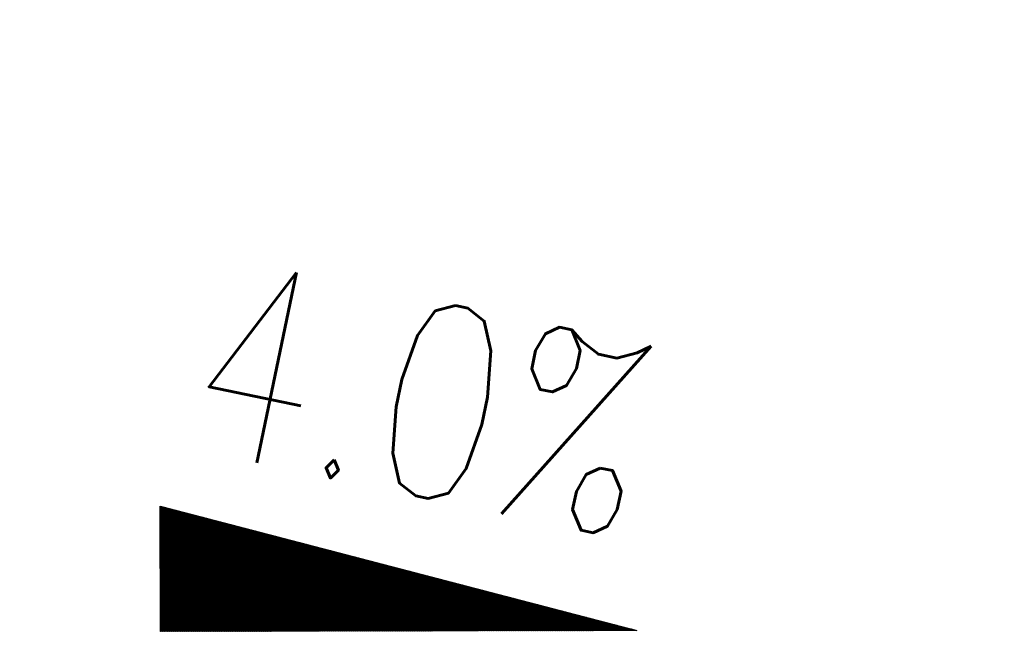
# Model space of a CAD drawing. Extents: x 0 to 1135, y 0 to 420.
# Tile 56 of 77: x 1081 to 1094, y 141 to 149. Entities that reach past the tile are written whole.
import ezdxf

# ---------------------------------------------------------------- set-up
doc = ezdxf.new("R2010")
doc.units = 0
doc.header["$LTSCALE"] = 2
doc.header["$MEASUREMENT"] = 0
doc.linetypes.add('AUSGEZOGEN', pattern=[0])
doc.layers.get('0').update_dxf_attribs({"color": 8, "linetype": 'AUSGEZOGEN'})
doc.layers.add('FBRTOP', color=8, linetype='AUSGEZOGEN')
doc.layers.add('GEF', color=8, linetype='AUSGEZOGEN')
doc.styles.add('ROMANS', font='romans.shx', dxfattribs={"width": 0.8})

# ---------------------------------------------------------------- blocks, each defined once
blk = doc.blocks.new('*X16')
at = {"color": 0}
for p, q in [((725.827, 193.844), (727.436, 195.453)), ((725.827, 193.853), (727.427, 195.453)), ((725.827, 193.861), (727.418, 195.453)), ((725.827, 193.87), (727.409, 195.453)), ((725.827, 193.879), (727.401, 195.453)), ((725.827, 193.888), (727.392, 195.453)), ((725.827, 193.897), (727.383, 195.453)), ((725.827, 193.906), (727.374, 195.453)), ((725.827, 193.914), (727.365, 195.453)), ((725.827, 193.923), (727.356, 195.453)), ((725.827, 193.932), (727.347, 195.453)), ((725.827, 193.941), (727.339, 195.453)), ((725.827, 193.95), (727.33, 195.453)), ((725.827, 193.959), (727.321, 195.453)), ((725.827, 193.967), (727.312, 195.453)), ((725.827, 193.976), (727.303, 195.453)), ((725.827, 193.985), (727.294, 195.453)), ((725.827, 193.994), (727.286, 195.453)), ((725.827, 194.003), (727.277, 195.453)), ((725.827, 194.012), (727.268, 195.453)), ((725.827, 194.02), (727.259, 195.453)), ((725.827, 194.029), (727.25, 195.453)), ((725.827, 194.038), (727.241, 195.453)), ((725.827, 194.047), (727.233, 195.453)), ((725.827, 194.056), (727.224, 195.453)), ((725.827, 194.065), (727.215, 195.453)), ((725.827, 194.073), (727.206, 195.453)), ((725.827, 194.082), (727.197, 195.453)), ((725.827, 194.091), (727.188, 195.453)), ((725.827, 194.1), (727.18, 195.453)), ((725.827, 194.109), (727.171, 195.453)), ((725.827, 194.118), (727.162, 195.453)), ((725.827, 194.127), (727.153, 195.453)), ((725.827, 194.135), (727.144, 195.453)), ((725.827, 194.144), (727.135, 195.453)), ((725.827, 194.153), (727.127, 195.453)), ((725.827, 194.162), (727.118, 195.453)), ((725.827, 194.171), (727.109, 195.453)), ((725.827, 194.18), (727.1, 195.453)), ((725.827, 194.188), (727.091, 195.453)), ((725.827, 194.197), (727.082, 195.453)), ((725.827, 194.206), (727.073, 195.453)), ((725.827, 194.215), (727.065, 195.453)), ((725.827, 194.224), (727.056, 195.453)), ((725.827, 194.233), (727.047, 195.453)), ((725.827, 194.241), (727.038, 195.453)), ((725.827, 194.25), (727.029, 195.453)), ((725.827, 194.259), (727.02, 195.453)), ((725.827, 194.268), (727.012, 195.453)), ((725.827, 194.277), (727.003, 195.453)), ((725.827, 194.286), (726.994, 195.453)), ((725.827, 194.294), (726.985, 195.453)), ((725.827, 194.303), (726.976, 195.453)), ((725.827, 194.312), (726.967, 195.453)), ((725.827, 194.321), (726.959, 195.453)), ((725.827, 194.33), (726.95, 195.453)), ((725.827, 194.339), (726.941, 195.453)), ((725.827, 194.348), (726.932, 195.453)), ((725.827, 194.356), (726.923, 195.453)), ((725.827, 194.365), (726.914, 195.453)), ((725.827, 194.374), (726.906, 195.453)), ((725.827, 194.383), (726.897, 195.453)), ((725.827, 194.392), (726.888, 195.453)), ((725.827, 194.401), (726.879, 195.453)), ((725.827, 194.409), (726.87, 195.453)), ((725.827, 194.418), (726.861, 195.453)), ((725.827, 194.427), (726.853, 195.453)), ((725.827, 194.436), (726.844, 195.453)), ((725.827, 194.445), (726.835, 195.453)), ((725.827, 194.454), (726.826, 195.453)), ((725.827, 194.462), (726.817, 195.453)), ((725.827, 194.471), (726.808, 195.453)), ((725.827, 194.48), (726.799, 195.453)), ((725.827, 194.489), (726.791, 195.453)), ((725.827, 194.498), (726.782, 195.453)), ((725.827, 194.507), (726.773, 195.453)), ((725.827, 194.515), (726.764, 195.453)), ((725.827, 194.524), (726.755, 195.453)), ((725.827, 194.533), (726.746, 195.453)), ((725.827, 194.542), (726.738, 195.453)), ((725.827, 194.551), (726.729, 195.453)), ((725.827, 194.56), (726.72, 195.453)), ((725.827, 194.568), (726.711, 195.453)), ((725.827, 194.577), (726.702, 195.453)), ((725.827, 194.586), (726.693, 195.453)), ((725.827, 194.595), (726.685, 195.453)), ((725.827, 194.604), (726.676, 195.453)), ((725.827, 194.613), (726.667, 195.453)), ((725.827, 194.622), (726.658, 195.453)), ((725.827, 194.63), (726.649, 195.453)), ((725.827, 194.639), (726.64, 195.453)), ((725.827, 194.648), (726.632, 195.453)), ((725.827, 194.657), (726.623, 195.453)), ((725.827, 194.666), (726.614, 195.453)), ((725.827, 194.675), (726.605, 195.453)), ((725.827, 194.683), (726.596, 195.453)), ((725.827, 194.692), (726.587, 195.453)), ((725.827, 194.701), (726.579, 195.453)), ((725.827, 194.71), (726.57, 195.453)), ((725.827, 194.719), (726.561, 195.453)), ((725.827, 194.728), (726.552, 195.453)), ((725.827, 194.736), (726.543, 195.453)), ((725.827, 194.745), (726.534, 195.453)), ((725.827, 194.754), (726.525, 195.453)), ((725.827, 194.763), (726.517, 195.453)), ((725.827, 194.772), (726.508, 195.453)), ((725.827, 194.781), (726.499, 195.453)), ((725.827, 194.789), (726.49, 195.453)), ((725.827, 194.798), (726.481, 195.453)), ((725.827, 194.807), (726.472, 195.453)), ((725.827, 194.816), (726.464, 195.453)), ((725.827, 194.825), (726.455, 195.453)), ((725.827, 194.834), (726.446, 195.453)), ((725.827, 194.842), (726.437, 195.453)), ((725.827, 194.851), (726.428, 195.453)), ((725.827, 194.86), (726.419, 195.453)), ((725.827, 194.869), (726.411, 195.453)), ((725.827, 194.878), (726.402, 195.453)), ((725.827, 194.887), (726.393, 195.453)), ((725.827, 194.896), (726.384, 195.453)), ((725.827, 194.904), (726.375, 195.453)), ((725.827, 194.913), (726.366, 195.453)), ((725.827, 194.922), (726.358, 195.453)), ((725.827, 194.931), (726.349, 195.453)), ((725.827, 194.94), (726.34, 195.453)), ((725.827, 194.949), (726.331, 195.453)), ((725.827, 194.957), (726.322, 195.453)), ((725.827, 194.966), (726.313, 195.453)), ((725.827, 194.975), (726.305, 195.453)), ((725.827, 194.984), (726.296, 195.453)), ((725.827, 194.993), (726.287, 195.453)), ((725.827, 195.002), (726.278, 195.453)), ((725.827, 195.01), (726.269, 195.453)), ((725.827, 195.019), (726.26, 195.453)), ((725.827, 195.028), (726.251, 195.453)), ((725.827, 195.037), (726.243, 195.453)), ((725.827, 195.046), (726.234, 195.453)), ((725.827, 195.055), (726.225, 195.453)), ((725.827, 195.063), (726.216, 195.453)), ((725.827, 195.072), (726.207, 195.453)), ((725.827, 195.081), (726.198, 195.453)), ((725.827, 195.09), (726.19, 195.453)), ((725.827, 195.099), (726.181, 195.453)), ((725.827, 195.108), (726.172, 195.453)), ((725.827, 195.116), (726.163, 195.453)), ((725.827, 195.125), (726.154, 195.453)), ((725.827, 195.134), (726.145, 195.453)), ((725.827, 195.143), (726.137, 195.453)), ((725.827, 195.152), (726.128, 195.453)), ((725.827, 195.161), (726.119, 195.453)), ((725.827, 195.17), (726.11, 195.453)), ((725.827, 195.178), (726.101, 195.453)), ((725.827, 195.187), (726.092, 195.453)), ((725.827, 195.196), (726.084, 195.453)), ((725.827, 195.205), (726.075, 195.453)), ((725.827, 195.214), (726.066, 195.453)), ((725.827, 195.223), (726.057, 195.453)), ((725.827, 195.231), (726.048, 195.453)), ((725.827, 195.24), (726.039, 195.453)), ((725.827, 195.249), (726.031, 195.453)), ((725.827, 195.258), (726.022, 195.453)), ((725.827, 195.267), (726.013, 195.453)), ((725.827, 195.276), (726.004, 195.453)), ((725.827, 195.284), (725.995, 195.453)), ((725.827, 195.293), (725.986, 195.453)), ((725.827, 195.302), (725.977, 195.453)), ((725.827, 195.311), (725.969, 195.453)), ((725.827, 195.32), (725.96, 195.453)), ((725.827, 195.329), (725.951, 195.453)), ((725.827, 195.337), (725.942, 195.453)), ((725.827, 195.346), (725.933, 195.453)), ((725.827, 195.355), (725.924, 195.453)), ((725.827, 195.364), (725.916, 195.453)), ((725.827, 195.373), (725.907, 195.453)), ((725.827, 195.382), (725.898, 195.453)), ((725.827, 195.39), (725.889, 195.453)), ((725.827, 195.399), (725.88, 195.453)), ((725.827, 195.408), (725.871, 195.453)), ((725.827, 195.417), (725.863, 195.453)), ((725.827, 195.426), (725.854, 195.453)), ((725.827, 195.435), (725.845, 195.453)), ((725.827, 195.444), (725.836, 195.453)), ((725.827, 193.826), (727.433, 195.433)), ((725.827, 193.817), (727.43, 195.421)), ((725.827, 193.808), (727.427, 195.409)), ((725.827, 193.799), (727.424, 195.397)), ((725.827, 193.791), (727.421, 195.385)), ((725.827, 193.782), (727.418, 195.373)), ((725.827, 193.773), (727.414, 195.361)), ((725.827, 193.764), (727.411, 195.349)), ((725.827, 193.755), (727.408, 195.337)), ((725.827, 193.746), (727.405, 195.325)), ((725.827, 193.738), (727.402, 195.313)), ((725.827, 193.729), (727.399, 195.301)), ((725.827, 193.72), (727.395, 195.289)), ((725.827, 193.711), (727.392, 195.277)), ((725.827, 193.702), (727.389, 195.265)), ((725.827, 193.693), (727.386, 195.253)), ((725.827, 193.685), (727.383, 195.241)), ((725.827, 193.676), (727.38, 195.229)), ((725.827, 193.667), (727.377, 195.217)), ((725.827, 193.658), (727.373, 195.205)), ((725.827, 193.649), (727.37, 195.193)), ((725.827, 193.64), (727.367, 195.181)), ((725.827, 193.632), (727.364, 195.169)), ((725.827, 193.623), (727.361, 195.157)), ((725.827, 193.614), (727.358, 195.145)), ((725.827, 193.605), (727.354, 195.133)), ((725.827, 193.596), (727.351, 195.121)), ((725.827, 193.587), (727.348, 195.109)), ((725.827, 193.579), (727.345, 195.097)), ((725.827, 193.57), (727.342, 195.085)), ((725.827, 193.561), (727.339, 195.073)), ((725.827, 193.552), (727.336, 195.061)), ((725.827, 193.543), (727.332, 195.049)), ((725.827, 193.534), (727.329, 195.037)), ((725.827, 193.525), (727.326, 195.025)), ((725.827, 193.517), (727.323, 195.013)), ((725.827, 193.508), (727.32, 195.001)), ((725.827, 193.499), (727.317, 194.989)), ((725.827, 193.49), (727.313, 194.977)), ((725.827, 193.481), (727.31, 194.965)), ((725.827, 193.472), (727.307, 194.953)), ((725.827, 193.464), (727.304, 194.941)), ((725.827, 193.455), (727.301, 194.929)), ((725.827, 193.446), (727.298, 194.917)), ((725.827, 193.437), (727.295, 194.905)), ((725.827, 193.428), (727.291, 194.893)), ((725.827, 193.419), (727.288, 194.881)), ((725.827, 193.411), (727.285, 194.869)), ((725.827, 193.402), (727.282, 194.857)), ((725.827, 193.393), (727.279, 194.845)), ((725.827, 193.384), (727.276, 194.833)), ((725.827, 193.375), (727.272, 194.821)), ((725.827, 193.366), (727.269, 194.809)), ((725.827, 193.358), (727.266, 194.797)), ((725.827, 193.349), (727.263, 194.785)), ((725.827, 193.34), (727.26, 194.773)), ((725.827, 193.331), (727.257, 194.761)), ((725.827, 193.322), (727.254, 194.749)), ((725.827, 193.313), (727.25, 194.737)), ((725.827, 193.305), (727.247, 194.725)), ((725.827, 193.296), (727.244, 194.713)), ((725.827, 193.287), (727.241, 194.701)), ((725.827, 193.278), (727.238, 194.689)), ((725.827, 193.269), (727.235, 194.677)), ((725.827, 193.26), (727.231, 194.665)), ((725.827, 193.251), (727.228, 194.653)), ((725.827, 193.243), (727.225, 194.641)), ((725.827, 193.234), (727.222, 194.629)), ((725.827, 193.225), (727.219, 194.617)), ((725.827, 193.216), (727.216, 194.605)), ((725.827, 193.207), (727.213, 194.593)), ((725.827, 193.198), (727.209, 194.581)), ((725.827, 193.19), (727.206, 194.569)), ((725.827, 193.181), (727.203, 194.557)), ((725.827, 193.172), (727.2, 194.545)), ((725.827, 193.163), (727.197, 194.533)), ((725.827, 193.154), (727.194, 194.521)), ((725.827, 193.145), (727.19, 194.509)), ((725.827, 193.137), (727.187, 194.497)), ((725.827, 193.128), (727.184, 194.485)), ((725.827, 193.119), (727.181, 194.473)), ((725.827, 193.11), (727.178, 194.461)), ((725.827, 193.101), (727.175, 194.449)), ((725.827, 193.092), (727.172, 194.437)), ((725.827, 193.084), (727.168, 194.425)), ((725.827, 193.075), (727.165, 194.413)), ((725.827, 193.066), (727.162, 194.401)), ((725.827, 193.057), (727.159, 194.389)), ((725.827, 193.048), (727.156, 194.377)), ((725.827, 193.039), (727.153, 194.365)), ((725.827, 193.031), (727.149, 194.353)), ((725.827, 193.022), (727.146, 194.341)), ((725.827, 193.013), (727.143, 194.329)), ((725.827, 193.004), (727.14, 194.317)), ((725.827, 192.995), (727.137, 194.305)), ((725.827, 192.986), (727.134, 194.293)), ((725.827, 192.977), (727.131, 194.281)), ((725.827, 192.969), (727.127, 194.269)), ((725.827, 192.96), (727.124, 194.257)), ((725.827, 192.951), (727.121, 194.245)), ((725.827, 192.942), (727.118, 194.233)), ((725.827, 192.933), (727.115, 194.221)), ((725.827, 192.924), (727.112, 194.209)), ((725.827, 192.916), (727.108, 194.197)), ((725.827, 192.907), (727.105, 194.185)), ((725.827, 192.898), (727.102, 194.173)), ((725.827, 192.889), (727.099, 194.161)), ((725.827, 192.88), (727.096, 194.15)), ((725.827, 192.871), (727.093, 194.138)), ((725.827, 192.863), (727.09, 194.126)), ((725.827, 192.854), (727.086, 194.114)), ((725.827, 192.845), (727.083, 194.102)), ((725.827, 192.836), (727.08, 194.09)), ((725.827, 192.827), (727.077, 194.078)), ((725.827, 192.818), (727.074, 194.066)), ((725.827, 192.81), (727.071, 194.054)), ((725.827, 192.801), (727.068, 194.042)), ((725.827, 192.792), (727.064, 194.03)), ((725.827, 192.783), (727.061, 194.018)), ((725.827, 192.774), (727.058, 194.006)), ((725.827, 192.765), (727.055, 193.994)), ((725.827, 192.757), (727.052, 193.982)), ((725.827, 192.748), (727.049, 193.97)), ((725.827, 192.739), (727.045, 193.958)), ((725.827, 192.73), (727.042, 193.946)), ((725.827, 192.721), (727.039, 193.934)), ((725.827, 192.712), (727.036, 193.922)), ((725.827, 192.703), (727.033, 193.91)), ((725.827, 192.695), (727.03, 193.898)), ((725.827, 192.686), (727.027, 193.886)), ((725.827, 192.677), (727.023, 193.874)), ((725.827, 192.668), (727.02, 193.862)), ((725.827, 192.659), (727.017, 193.85)), ((725.827, 192.65), (727.014, 193.838)), ((725.827, 192.642), (727.011, 193.826)), ((725.827, 192.633), (727.008, 193.814)), ((725.827, 192.624), (727.004, 193.802)), ((725.827, 192.615), (727.001, 193.79)), ((725.827, 192.606), (726.998, 193.778)), ((725.827, 192.597), (726.995, 193.766)), ((725.827, 192.589), (726.992, 193.754)), ((725.827, 192.58), (726.989, 193.742)), ((725.827, 192.571), (726.986, 193.73)), ((725.827, 192.562), (726.982, 193.718)), ((725.827, 192.553), (726.979, 193.706)), ((725.827, 192.544), (726.976, 193.694)), ((725.827, 192.536), (726.973, 193.682)), ((725.827, 192.527), (726.97, 193.67)), ((725.827, 192.518), (726.967, 193.658)), ((725.827, 192.509), (726.963, 193.646)), ((725.827, 192.5), (726.96, 193.634)), ((725.827, 192.491), (726.957, 193.622)), ((725.827, 192.483), (726.954, 193.61)), ((725.827, 192.474), (726.951, 193.598)), ((725.827, 192.465), (726.948, 193.586)), ((725.827, 192.456), (726.945, 193.574)), ((725.827, 192.447), (726.941, 193.562)), ((725.827, 192.438), (726.938, 193.55)), ((725.827, 192.429), (726.935, 193.538)), ((725.827, 192.421), (726.932, 193.526)), ((725.827, 192.412), (726.929, 193.514)), ((725.827, 192.403), (726.926, 193.502)), ((725.827, 192.394), (726.922, 193.49)), ((725.827, 192.385), (726.919, 193.478)), ((725.827, 192.376), (726.916, 193.466)), ((725.827, 192.368), (726.913, 193.454)), ((725.827, 192.359), (726.91, 193.442)), ((725.827, 192.35), (726.907, 193.43)), ((725.827, 192.341), (726.904, 193.418)), ((725.827, 192.332), (726.9, 193.406)), ((725.827, 192.323), (726.897, 193.394)), ((725.827, 192.315), (726.894, 193.382)), ((725.827, 192.306), (726.891, 193.37)), ((725.827, 192.297), (726.888, 193.358)), ((725.827, 192.288), (726.885, 193.346)), ((725.827, 192.279), (726.881, 193.334)), ((725.827, 192.27), (726.878, 193.322)), ((725.827, 192.262), (726.875, 193.31)), ((725.827, 192.253), (726.872, 193.298)), ((725.827, 192.244), (726.869, 193.286)), ((725.827, 192.235), (726.866, 193.274)), ((725.827, 192.226), (726.863, 193.262)), ((725.827, 192.217), (726.859, 193.25)), ((725.827, 192.209), (726.856, 193.238)), ((725.827, 192.2), (726.853, 193.226)), ((725.827, 192.191), (726.85, 193.214)), ((725.827, 192.182), (726.847, 193.202)), ((725.827, 192.173), (726.844, 193.19)), ((725.827, 192.164), (726.84, 193.178)), ((725.827, 192.155), (726.837, 193.166)), ((725.827, 192.147), (726.834, 193.154)), ((725.827, 192.138), (726.831, 193.142)), ((725.827, 192.129), (726.828, 193.13)), ((725.827, 192.12), (726.825, 193.118)), ((725.827, 192.111), (726.822, 193.106)), ((725.827, 192.102), (726.818, 193.094)), ((725.827, 192.094), (726.815, 193.082)), ((725.827, 192.085), (726.812, 193.07)), ((725.827, 192.076), (726.809, 193.058)), ((725.827, 192.067), (726.806, 193.046)), ((725.827, 192.058), (726.803, 193.034)), ((725.827, 192.049), (726.799, 193.022)), ((725.827, 192.041), (726.796, 193.01)), ((725.827, 192.032), (726.793, 192.998)), ((725.827, 192.023), (726.79, 192.986)), ((725.827, 192.014), (726.787, 192.974)), ((725.827, 192.005), (726.784, 192.962)), ((725.827, 191.996), (726.781, 192.95)), ((725.827, 191.988), (726.777, 192.938)), ((725.827, 191.979), (726.774, 192.926)), ((725.827, 191.97), (726.771, 192.914)), ((725.827, 191.961), (726.768, 192.902)), ((725.827, 191.952), (726.765, 192.89)), ((725.827, 191.943), (726.762, 192.878)), ((725.827, 191.935), (726.758, 192.866)), ((725.827, 191.926), (726.755, 192.854)), ((725.827, 191.917), (726.752, 192.842)), ((725.827, 191.908), (726.749, 192.83)), ((725.827, 191.899), (726.746, 192.818)), ((725.827, 191.89), (726.743, 192.806)), ((725.827, 191.881), (726.74, 192.794)), ((725.827, 191.873), (726.736, 192.782)), ((725.827, 191.864), (726.733, 192.77)), ((725.827, 191.855), (726.73, 192.758)), ((725.827, 191.846), (726.727, 192.746)), ((725.827, 191.837), (726.724, 192.734)), ((725.827, 191.828), (726.721, 192.722)), ((725.827, 191.82), (726.717, 192.71)), ((725.827, 191.811), (726.714, 192.698)), ((725.827, 191.802), (726.711, 192.686)), ((725.827, 191.793), (726.708, 192.674)), ((725.827, 191.784), (726.705, 192.662)), ((725.827, 191.775), (726.702, 192.65)), ((725.827, 191.767), (726.699, 192.639)), ((725.827, 191.758), (726.695, 192.627)), ((725.827, 191.749), (726.692, 192.615)), ((725.827, 191.74), (726.689, 192.603)), ((725.827, 191.731), (726.686, 192.591)), ((725.827, 191.722), (726.683, 192.579)), ((725.827, 191.714), (726.68, 192.567)), ((725.827, 191.705), (726.677, 192.555)), ((725.827, 191.696), (726.673, 192.543)), ((725.827, 191.687), (726.67, 192.531)), ((725.827, 191.678), (726.667, 192.519)), ((725.827, 191.669), (726.664, 192.507)), ((725.827, 191.66), (726.661, 192.495)), ((725.827, 191.652), (726.658, 192.483)), ((725.827, 191.643), (726.654, 192.471)), ((725.827, 191.634), (726.651, 192.459)), ((725.827, 191.625), (726.648, 192.447)), ((725.827, 191.616), (726.645, 192.435)), ((725.827, 191.607), (726.642, 192.423)), ((725.827, 191.599), (726.639, 192.411)), ((725.827, 191.59), (726.636, 192.399)), ((725.827, 191.581), (726.632, 192.387)), ((725.827, 191.572), (726.629, 192.375)), ((725.827, 191.563), (726.626, 192.363)), ((725.827, 191.554), (726.623, 192.351)), ((725.827, 191.546), (726.62, 192.339)), ((725.827, 191.537), (726.617, 192.327)), ((725.827, 191.528), (726.613, 192.315)), ((725.827, 191.519), (726.61, 192.303)), ((725.827, 191.51), (726.607, 192.291)), ((725.827, 191.501), (726.604, 192.279)), ((725.827, 191.493), (726.601, 192.267)), ((725.827, 191.484), (726.598, 192.255)), ((725.827, 191.475), (726.595, 192.243)), ((725.827, 191.466), (726.591, 192.231)), ((725.827, 191.457), (726.588, 192.219)), ((725.827, 191.448), (726.585, 192.207)), ((725.827, 191.44), (726.582, 192.195)), ((725.827, 191.431), (726.579, 192.183)), ((725.827, 191.422), (726.576, 192.171)), ((725.827, 191.413), (726.572, 192.159)), ((725.827, 191.404), (726.569, 192.147)), ((725.827, 191.395), (726.566, 192.135)), ((725.827, 191.386), (726.563, 192.123)), ((725.827, 191.378), (726.56, 192.111)), ((725.827, 191.369), (726.557, 192.099)), ((725.827, 191.36), (726.554, 192.087)), ((725.827, 191.351), (726.55, 192.075)), ((725.827, 191.342), (726.547, 192.063)), ((725.827, 191.333), (726.544, 192.051)), ((725.827, 191.325), (726.541, 192.039)), ((725.827, 191.316), (726.538, 192.027)), ((725.827, 191.307), (726.535, 192.015)), ((725.827, 191.298), (726.531, 192.003)), ((725.827, 191.289), (726.528, 191.991)), ((725.827, 191.28), (726.525, 191.979)), ((725.827, 191.272), (726.522, 191.967)), ((725.827, 191.263), (726.519, 191.955)), ((725.827, 191.254), (726.516, 191.943)), ((725.827, 191.245), (726.513, 191.931)), ((725.827, 191.236), (726.509, 191.919)), ((725.827, 191.227), (726.506, 191.907)), ((725.827, 191.219), (726.503, 191.895)), ((725.827, 191.21), (726.5, 191.883)), ((725.827, 191.201), (726.497, 191.871)), ((725.827, 191.192), (726.494, 191.859)), ((725.827, 191.183), (726.49, 191.847)), ((725.827, 191.174), (726.487, 191.835)), ((725.827, 191.166), (726.484, 191.823)), ((725.827, 191.157), (726.481, 191.811)), ((725.827, 191.148), (726.478, 191.799)), ((725.827, 191.139), (726.475, 191.787)), ((725.827, 191.13), (726.472, 191.775)), ((725.827, 191.121), (726.468, 191.763)), ((725.827, 191.112), (726.465, 191.751)), ((725.827, 191.104), (726.462, 191.739)), ((725.827, 191.095), (726.459, 191.727)), ((725.827, 191.086), (726.456, 191.715)), ((725.827, 191.077), (726.453, 191.703)), ((725.827, 191.068), (726.449, 191.691)), ((725.827, 191.059), (726.446, 191.679)), ((725.827, 191.051), (726.443, 191.667)), ((725.827, 191.042), (726.44, 191.655)), ((725.827, 191.033), (726.437, 191.643)), ((725.827, 191.024), (726.434, 191.631)), ((725.827, 191.015), (726.431, 191.619)), ((725.827, 191.006), (726.427, 191.607)), ((725.827, 190.998), (726.424, 191.595)), ((725.827, 190.989), (726.421, 191.583)), ((725.827, 190.98), (726.418, 191.571)), ((725.827, 190.971), (726.415, 191.559)), ((725.827, 190.962), (726.412, 191.547)), ((725.827, 190.953), (726.408, 191.535)), ((725.827, 190.945), (726.405, 191.523)), ((725.827, 190.936), (726.402, 191.511)), ((725.827, 190.927), (726.399, 191.499)), ((725.827, 190.918), (726.396, 191.487)), ((725.827, 190.909), (726.393, 191.475)), ((725.827, 190.9), (726.39, 191.463)), ((725.827, 190.892), (726.386, 191.451)), ((725.827, 190.883), (726.383, 191.439)), ((725.827, 190.874), (726.38, 191.427)), ((725.827, 190.865), (726.377, 191.415)), ((725.827, 190.856), (726.374, 191.403)), ((725.827, 190.847), (726.371, 191.391)), ((725.827, 190.838), (726.367, 191.379)), ((725.827, 190.83), (726.364, 191.367)), ((725.827, 190.821), (726.361, 191.355)), ((725.827, 190.812), (726.358, 191.343)), ((725.827, 190.803), (726.355, 191.331)), ((725.827, 190.794), (726.352, 191.319)), ((725.827, 190.785), (726.349, 191.307)), ((725.827, 190.777), (726.345, 191.295)), ((725.827, 190.768), (726.342, 191.283)), ((725.827, 190.759), (726.339, 191.271)), ((725.827, 190.75), (726.336, 191.259)), ((725.827, 190.741), (726.333, 191.247)), ((725.827, 190.732), (726.33, 191.235)), ((725.827, 190.724), (726.326, 191.223)), ((725.827, 190.715), (726.323, 191.211)), ((725.827, 190.706), (726.32, 191.199)), ((725.827, 190.697), (726.317, 191.187)), ((725.827, 190.688), (726.314, 191.175)), ((725.827, 190.679), (726.311, 191.163)), ((725.827, 190.671), (726.308, 191.151)), ((725.827, 190.662), (726.304, 191.139)), ((725.827, 190.653), (726.301, 191.128)), ((725.827, 190.644), (726.298, 191.116)), ((725.827, 190.635), (726.295, 191.104)), ((725.827, 190.626), (726.292, 191.092)), ((725.827, 190.618), (726.289, 191.08)), ((725.827, 190.609), (726.286, 191.068)), ((725.827, 190.6), (726.282, 191.056)), ((725.827, 190.591), (726.279, 191.044)), ((725.827, 190.582), (726.276, 191.032)), ((725.827, 190.573), (726.273, 191.02)), ((725.827, 190.564), (726.27, 191.008)), ((725.827, 190.556), (726.267, 190.996)), ((725.827, 190.547), (726.263, 190.984)), ((725.827, 190.538), (726.26, 190.972)), ((725.827, 190.529), (726.257, 190.96)), ((725.827, 190.52), (726.254, 190.948)), ((725.827, 190.511), (726.251, 190.936)), ((725.827, 190.503), (726.248, 190.924)), ((725.827, 190.494), (726.245, 190.912)), ((725.827, 190.485), (726.241, 190.9)), ((725.827, 190.476), (726.238, 190.888)), ((725.827, 190.467), (726.235, 190.876)), ((725.827, 190.458), (726.232, 190.864)), ((725.827, 190.45), (726.229, 190.852)), ((725.827, 190.441), (726.226, 190.84)), ((725.827, 190.432), (726.222, 190.828)), ((725.827, 190.423), (726.219, 190.816)), ((725.827, 190.414), (726.216, 190.804)), ((725.827, 190.405), (726.213, 190.792)), ((725.827, 190.397), (726.21, 190.78)), ((725.827, 190.388), (726.207, 190.768)), ((725.827, 190.379), (726.204, 190.756)), ((725.827, 190.37), (726.2, 190.744)), ((725.827, 190.361), (726.197, 190.732)), ((725.827, 190.352), (726.194, 190.72)), ((725.827, 190.344), (726.191, 190.708)), ((725.827, 190.335), (726.188, 190.696)), ((725.827, 190.326), (726.185, 190.684)), ((725.827, 190.317), (726.181, 190.672)), ((725.827, 190.308), (726.178, 190.66)), ((725.827, 190.299), (726.175, 190.648)), ((725.827, 190.29), (726.172, 190.636)), ((725.827, 190.282), (726.169, 190.624)), ((725.827, 190.273), (726.166, 190.612)), ((725.827, 190.264), (726.163, 190.6)), ((725.827, 190.255), (726.159, 190.588)), ((725.827, 190.246), (726.156, 190.576)), ((725.827, 190.237), (726.153, 190.564)), ((725.827, 190.229), (726.15, 190.552)), ((725.827, 190.22), (726.147, 190.54)), ((725.827, 190.211), (726.144, 190.528)), ((725.827, 190.202), (726.14, 190.516)), ((725.827, 190.193), (726.137, 190.504)), ((725.827, 190.184), (726.134, 190.492)), ((725.827, 190.176), (726.131, 190.48)), ((725.827, 190.167), (726.128, 190.468)), ((725.827, 190.158), (726.125, 190.456)), ((725.827, 190.149), (726.122, 190.444)), ((725.827, 190.14), (726.118, 190.432)), ((725.827, 190.131), (726.115, 190.42)), ((725.827, 190.123), (726.112, 190.408)), ((725.827, 190.114), (726.109, 190.396)), ((725.827, 190.105), (726.106, 190.384)), ((725.827, 190.096), (726.103, 190.372)), ((725.827, 190.087), (726.099, 190.36)), ((725.827, 190.078), (726.096, 190.348)), ((725.827, 190.07), (726.093, 190.336)), ((725.827, 190.061), (726.09, 190.324)), ((725.827, 190.052), (726.087, 190.312)), ((725.827, 190.043), (726.084, 190.3)), ((725.827, 190.034), (726.081, 190.288)), ((725.827, 190.025), (726.077, 190.276)), ((725.827, 190.016), (726.074, 190.264)), ((725.827, 190.008), (726.071, 190.252)), ((725.827, 189.999), (726.068, 190.24)), ((725.827, 189.99), (726.065, 190.228)), ((725.827, 189.981), (726.062, 190.216)), ((725.827, 189.972), (726.058, 190.204)), ((725.827, 189.963), (726.055, 190.192)), ((725.827, 189.955), (726.052, 190.18)), ((725.827, 189.946), (726.049, 190.168)), ((725.827, 189.937), (726.046, 190.156)), ((725.827, 189.928), (726.043, 190.144)), ((725.827, 189.919), (726.04, 190.132)), ((725.827, 189.91), (726.036, 190.12)), ((725.827, 189.902), (726.033, 190.108)), ((725.827, 189.893), (726.03, 190.096)), ((725.827, 189.884), (726.027, 190.084)), ((725.827, 189.875), (726.024, 190.072)), ((725.827, 189.866), (726.021, 190.06)), ((725.827, 189.857), (726.017, 190.048)), ((725.827, 189.849), (726.014, 190.036)), ((725.827, 189.84), (726.011, 190.024)), ((725.827, 189.831), (726.008, 190.012)), ((725.827, 189.822), (726.005, 190)), ((725.827, 189.813), (726.002, 189.988)), ((725.827, 189.804), (725.999, 189.976)), ((725.827, 189.796), (725.995, 189.964)), ((725.827, 189.787), (725.992, 189.952)), ((725.827, 189.778), (725.989, 189.94)), ((725.827, 189.769), (725.986, 189.928)), ((725.827, 189.76), (725.983, 189.916)), ((725.827, 189.751), (725.98, 189.904)), ((725.827, 189.742), (725.976, 189.892)), ((725.827, 189.734), (725.973, 189.88)), ((725.827, 189.725), (725.97, 189.868)), ((725.827, 189.716), (725.967, 189.856)), ((725.827, 189.707), (725.964, 189.844)), ((725.827, 189.698), (725.961, 189.832)), ((725.827, 189.689), (725.958, 189.82)), ((725.827, 189.681), (725.954, 189.808)), ((725.827, 189.672), (725.951, 189.796)), ((725.827, 189.663), (725.948, 189.784)), ((725.827, 189.654), (725.945, 189.772)), ((725.827, 189.645), (725.942, 189.76)), ((725.827, 189.636), (725.939, 189.748)), ((725.827, 189.628), (725.935, 189.736)), ((725.827, 189.619), (725.932, 189.724)), ((725.827, 189.61), (725.929, 189.712)), ((725.827, 189.601), (725.926, 189.7)), ((725.827, 189.592), (725.923, 189.688)), ((725.827, 189.583), (725.92, 189.676)), ((725.827, 189.575), (725.917, 189.664)), ((725.827, 189.566), (725.913, 189.652)), ((725.827, 189.557), (725.91, 189.64)), ((725.827, 189.548), (725.907, 189.628)), ((725.827, 189.539), (725.904, 189.616)), ((725.827, 189.53), (725.901, 189.605)), ((725.827, 189.521), (725.898, 189.593)), ((725.827, 189.513), (725.895, 189.581)), ((725.827, 189.504), (725.891, 189.569)), ((725.827, 189.495), (725.888, 189.557)), ((725.827, 189.486), (725.885, 189.545)), ((725.827, 189.477), (725.882, 189.533)), ((725.827, 189.468), (725.879, 189.521)), ((725.827, 189.46), (725.876, 189.509)), ((725.827, 189.451), (725.872, 189.497)), ((725.827, 189.442), (725.869, 189.485)), ((725.827, 189.433), (725.866, 189.473)), ((725.827, 189.424), (725.863, 189.461)), ((725.827, 189.415), (725.86, 189.449)), ((725.827, 189.407), (725.857, 189.437)), ((725.827, 189.398), (725.854, 189.425)), ((725.827, 189.389), (725.85, 189.413)), ((725.827, 189.38), (725.847, 189.401)), ((725.827, 189.371), (725.844, 189.389)), ((725.827, 189.362), (725.841, 189.377)), ((725.827, 189.354), (725.838, 189.365)), ((725.827, 189.345), (725.835, 189.353)), ((725.827, 189.336), (725.831, 189.341))]:
    blk.add_line(p, q, dxfattribs=at)
blk = doc.blocks.new('GEF')
at = {"color": 0}
for p, q in [((0.01, 0.018), (0.01, 6.148)), ((1.622, 6.148), (0.01, 0.018)), ((0.01, 6.148), (1.622, 6.148))]:
    blk.add_line(p, q, dxfattribs=at)
blk.add_blockref('*X16', (-725.817, -189.305), dxfattribs=at)

msp = doc.modelspace()

# ---------------------------------------------------------------- linework, layer by layer
at = {"layer": 'FBRTOP'}
for points in [[(661.143, 179.109, 0.000001), (685.944, 183.769, 0.000098)], [(499.488, 151.305, 0.000004), (556.365, 151.37, 0.000067)], [(700.607, 186.532, -0.000002), (715, 189.244, -0.000023), (729.209, 191.92, -0.000019), (746.049, 195.09, -0.003046), (758.195, 197.3, -0.001835), (778.389, 200.77, -0.001761), (792.757, 203.133, -0.001618), (808.406, 205.598, -0.001558), (824.253, 207.991, -0.002937), (832.67, 209.185, -0.002359), (841.112, 210.291, 0.001751), (852.488, 211.768, 0.001051), (869.84, 214.119, 0.001274), (884.149, 216.126, 0.002508), (897.81, 218.148, 0.001818), (916.634, 221.1, 0.001623), (931.317, 223.506, 0.000181), (932.745, 223.745, 0.000846)]]:
    msp.add_lwpolyline(points, format="xyb", dxfattribs=at)

# ---------------------------------------------------------------- block references
at = {"layer": 'GEF', "rotation": 90.11852721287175}
msp.add_blockref('GEF', (1089.259, 141.113), dxfattribs=at)

# ---------------------------------------------------------------- texts
at = {"layer": 'GEF', "style": 'ROMANS', "width": 0.75}
msp.add_text('4.0%', height=2.5, rotation=348.2523, dxfattribs=at).set_placement((1083.331, 143.493))

doc.saveas('drawing.dxf')
